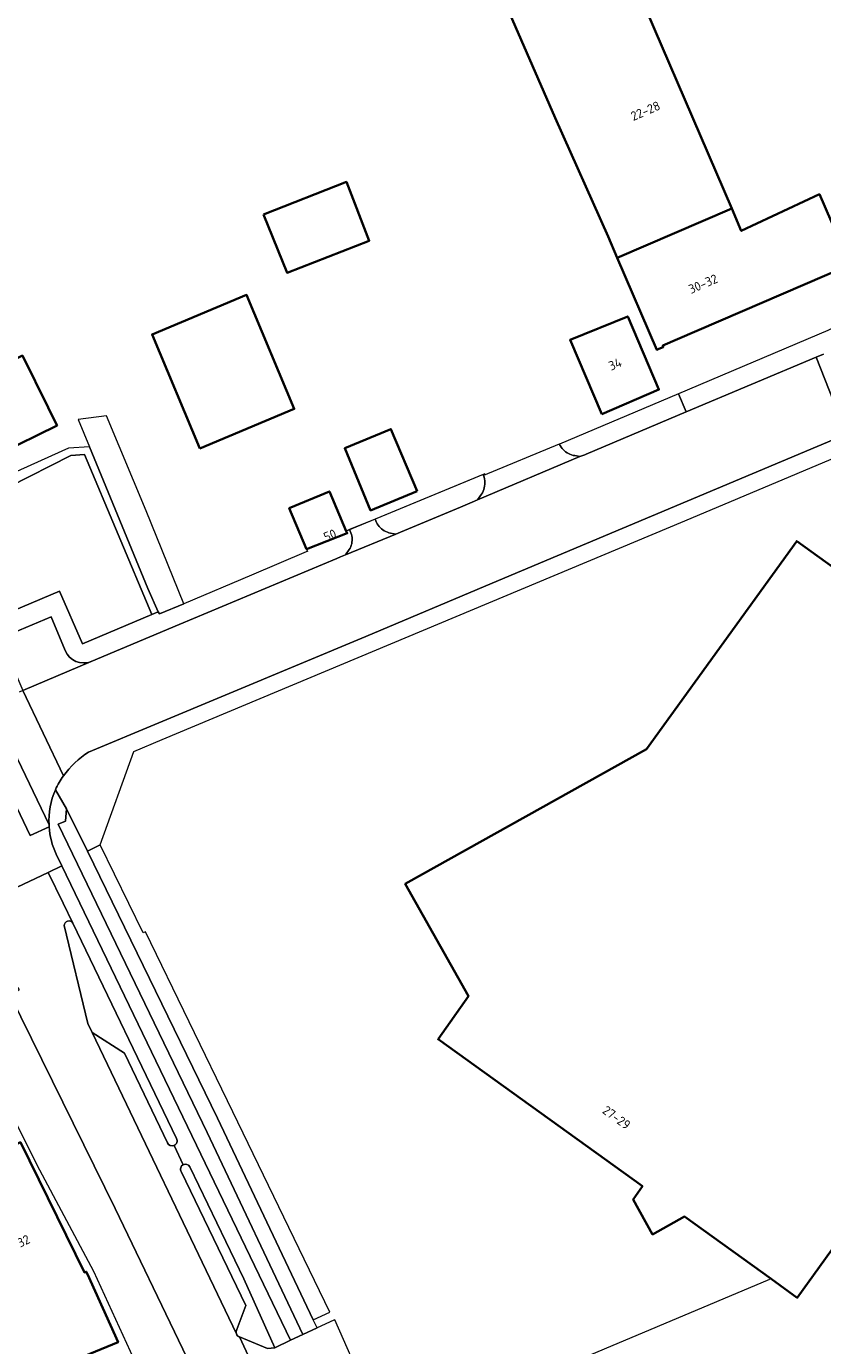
# Model space of a CAD drawing. Extents: x 151587 to 155483, y 462503 to 464608.
# Tile 206 of 236: x 154210 to 154288, y 463716 to 463845. Entities that reach past the tile are written whole.
import ezdxf
from ezdxf.enums import TextEntityAlignment as Align

# ---------------------------------------------------------------- set-up
doc = ezdxf.new("R2010")
doc.units = 0
doc.header["$LTSCALE"] = 0.5
for name, color, linetype, lineweight in [('B-RO-IE-TERREINAFSCHEIDING_KUNSTMATIG_HEKWERK-G', 251, 'IE-TERREINAFSCHEIDING-KUNSTMATIG', 18), ('B-RO-IE-TERREINAFSCHEIDING_KUNSTMATIG_MUUR-G', 251, 'IE-TERREINAFSCHEIDING-KUNSTMATIG-DICHT', 18), ('B-RO-OG-BEBOUWING-GV', 6, 'CONTINUOUS', 35), ('B-RO-OG-BEBOUWING-T18', 1, 'CONTINUOUS', 18), ('B-RO-OG-TERREIN_CULTUURSCHEIDING-GV', 251, 'CONTINUOUS', 18), ('B-RO-VH-VERHARDING_BETONSTRAATSTEEN-GV', 251, 'CONTINUOUS', 18), ('B-RO-VH-VERHARDING_TEGEL-GV', 251, 'CONTINUOUS', 18)]:
    doc.layers.add(name, color=color, linetype=linetype, lineweight=lineweight)
doc.styles.add('NLCS-ISO-M200-T18', font='NLCS-ISO.ttf', dxfattribs={"height": 0.36})
doc.linetypes.add('IE-TERREINAFSCHEIDING-KUNSTMATIG', pattern='A,4,[82,NLCS.SHX,S=0.75,R=90,X=0,Y=0],4,-2', length=10)
doc.linetypes.add('IE-TERREINAFSCHEIDING-KUNSTMATIG-DICHT', pattern='A,8,-1,[82,NLCS.SHX,S=0.75,R=90,X=0,Y=0],-1', length=10)

msp = doc.modelspace()

# ---------------------------------------------------------------- linework, layer by layer
at = {"layer": 'B-RO-IE-TERREINAFSCHEIDING_KUNSTMATIG_HEKWERK-G', "flags": 128}
msp.add_lwpolyline([(154283.127, 463722.148), (154245.434, 463706.252)], dxfattribs=at)
at = {"layer": 'B-RO-IE-TERREINAFSCHEIDING_KUNSTMATIG_MUUR-G', "flags": 128}
msp.add_lwpolyline([(154255.149, 463801.378), (154241.531, 463795.772)], dxfattribs=at)
at = {"layer": 'B-RO-OG-BEBOUWING-GV', "flags": 128}
for points in [[(154268.162, 463822.641), (154279.423, 463827.487), (154267.945, 463854.212), (154256.571, 463849.248), (154256.508, 463849.22), (154262.071, 463836.42), (154267.264, 463824.728)], [(154233.386, 463826.885), (154235.71, 463821.169), (154243.791, 463824.316), (154241.549, 463830.1)], [(154279.423, 463827.487), (154268.162, 463822.641), (154272.053, 463813.599), (154272.263, 463813.682), (154272.697, 463813.853), (154272.638, 463814), (154274.096, 463814.633), (154290.674, 463821.799), (154290.951, 463821.88), (154291.075, 463821.931), (154288.047, 463828.892), (154280.368, 463825.286)], [(154227.131, 463803.896), (154236.411, 463807.772), (154231.728, 463818.986), (154222.447, 463815.109)], [(154266.646, 463807.275), (154272.27, 463809.674), (154269.197, 463816.878), (154263.536, 463814.568)], [(154207.35, 463803.329), (154213.097, 463806.164), (154212.96, 463806.441), (154212.227, 463807.92), (154209.7, 463813.025), (154203.963, 463810.184)], [(154248.495, 463799.702), (154245.923, 463805.797), (154241.382, 463803.906), (154243.922, 463797.797)], [(154241.531, 463795.772), (154239.868, 463799.663), (154235.922, 463798.015), (154237.63, 463794), (154241.624, 463795.555)], [(154283.292, 463722.218), (154285.86, 463720.366), (154311.041, 463755.308), (154313.842, 463753.289), (154313.768, 463753.186), (154310.902, 463749.159), (154324.387, 463739.481), (154331.037, 463748.75), (154331.241, 463749.004), (154331.77, 463751.362), (154330.066, 463752.589), (154333.661, 463757.579), (154319.868, 463767.517), (154321.154, 463769.302), (154285.818, 463794.774), (154271.044, 463774.311), (154247.335, 463761.065), (154253.547, 463750.01), (154250.556, 463745.795), (154270.644, 463731.326), (154269.744, 463730.03), (154271.649, 463726.587), (154274.784, 463728.352)], [(154216.083, 463722.688), (154215.975, 463722.929), (154215.791, 463722.852), (154209.5, 463735.651), (154207.34, 463734.652), (154187.296, 463724.83), (154195.758, 463706.393), (154219.096, 463715.989)]]:
    msp.add_lwpolyline(points, close=True, dxfattribs=at)
at = {"layer": 'B-RO-OG-TERREIN_CULTUURSCHEIDING-GV', "flags": 128}
for points in [[(154216.29, 463804.056), (154214.218, 463803.912), (154208.499, 463801.317), (154201.77, 463798.116), (154202.298, 463797.019), (154214.453, 463803.201), (154215.785, 463803.288), (154222.425, 463787.561), (154223.028, 463787.814), (154222.019, 463790.101)], [(154202.298, 463797.019), (154206.702, 463787.564), (154206.894, 463787.138), (154213.352, 463789.857), (154215.586, 463784.687), (154222.425, 463787.561), (154215.785, 463803.288), (154214.453, 463803.201)], [(154238.661, 463717.405), (154238.286, 463718.195), (154228.884, 463738.015), (154216.079, 463764.287), (154214.045, 463768.46), (154213.921, 463767.237), (154213.199, 463766.941), (154227.868, 463736.629), (154237.252, 463716.758)], [(154239.928, 463718.933), (154230.39, 463738.662), (154221.793, 463756.363), (154221.562, 463756.265), (154217.353, 463764.908), (154216.079, 463764.287), (154228.884, 463738.015), (154238.286, 463718.195)]]:
    msp.add_lwpolyline(points, close=True, dxfattribs=at)
at = {"layer": 'B-RO-OG-TERREIN_CULTUURSCHEIDING-GV'}
for points in [[(154214.636, 463757.206, 0.7763602), (154213.799, 463756.972)], [(154223.949, 463735.598, 0.4101874), (154224.608, 463735.344)], [(154224.608, 463735.344, 0.429178), (154224.856, 463736.024)], [(154225.499, 463733.448, 0.4155702), (154225.291, 463732.769)], [(154226.16, 463733.249, 0.4133497), (154225.499, 463733.448)], [(154230.78, 463717.244, 0.2194746), (154230.737, 463716.82)], [(154230.737, 463716.82, 0.2179108), (154231.028, 463716.51)]]:
    msp.add_lwpolyline(points, format="xyb", dxfattribs=at)
at = {"layer": 'B-RO-OG-TERREIN_CULTUURSCHEIDING-GV', "flags": 128}
for points in [[(154213.799, 463756.972), (154216.141, 463747.324), (154216.544, 463746.444), (154219.725, 463744.414), (154223.949, 463735.598)], [(154224.856, 463736.024), (154214.636, 463757.206)], [(154231.028, 463716.51), (154233.801, 463715.368), (154234.511, 463715.441), (154231.451, 463722.214), (154226.16, 463733.249)], [(154225.291, 463732.769), (154231.658, 463719.599), (154230.78, 463717.244)]]:
    msp.add_lwpolyline(points, dxfattribs=at)
at = {"layer": 'B-RO-VH-VERHARDING_BETONSTRAATSTEEN-GV', "flags": 128}
for points in [[(154307.786, 463826.48), (154292.953, 463817.547), (154290.932, 463816.475), (154288.873, 463815.479), (154274.179, 463809.246), (154274.946, 463807.482), (154287.714, 463812.865), (154288.458, 463813.179)], [(154288.458, 463813.179), (154287.714, 463812.865), (154290.707, 463805.282), (154292.257, 463805.934), (154303.66, 463810.712), (154310.172, 463813.466), (154317.031, 463821.785), (154311.276, 463826.321)], [(154216.204, 463774.027), (154223.097, 463776.916), (154243.446, 463785.394), (154255.871, 463790.631), (154290.707, 463805.282), (154287.714, 463812.865), (154274.946, 463807.482), (154265.115, 463803.34), (154264.969, 463803.278), (154264.509, 463803.083), (154254.434, 463798.827), (154253.918, 463798.609), (154252.761, 463798.128), (154246.861, 463795.65), (154246.392, 463795.457), (154241.472, 463793.433), (154240.96, 463793.222), (154240.611, 463793.056), (154225.094, 463786.572), (154216.465, 463782.932), (154209.722, 463780.078), (154213.732, 463771.689)], [(154213.907, 463784.027), (154212.513, 463787.325), (154207.548, 463785.227), (154209.722, 463780.078), (154216.465, 463782.932)], [(154212.32, 463766.691), (154210.443, 463765.818), (154203.436, 463780.482), (154205.268, 463781.5), (154205.538, 463781.65), (154204.391, 463783.322), (154203.029, 463786.08), (154201.123, 463785.201), (154197.75, 463783.594), (154199.832, 463778.784), (154200.089, 463778.233)], [(154205.538, 463781.65), (154205.268, 463781.5), (154212.309, 463766.868)], [(154213.732, 463771.689), (154209.722, 463780.078), (154209.381, 463779.931)], [(154193.687, 463765.585), (154192.494, 463765.112), (154192.501, 463765.097), (154194.053, 463761.995), (154193.374, 463761.73), (154195.489, 463761.619), (154197.218, 463760.576), (154198.855, 463757.758), (154199.267, 463757.048), (154201.617, 463752.325), (154205.687, 463744.302), (154211.123, 463733.435), (154216.669, 463722.966), (154222.809, 463709.613)], [(154228.798, 463708.252), (154225.455, 463715.311), (154218.809, 463729.149), (154208.514, 463750.05), (154203.134, 463757.72), (154202.056, 463759.282), (154200.828, 463761.059), (154199.155, 463763.584)], [(154212.223, 463762.187), (154213.585, 463762.835), (154213.007, 463763.996)], [(154214.636, 463757.206), (154213.687, 463759.16), (154212.223, 463762.187), (154208.557, 463760.443)], [(154208.557, 463760.443), (154212.223, 463762.187)], [(154207.373, 463759.772), (154204.123, 463758.159), (154209.371, 463750.664), (154208.514, 463750.05), (154218.809, 463729.149), (154225.455, 463715.311), (154228.798, 463708.252)], [(154230.737, 463716.82), (154216.544, 463746.444), (154216.141, 463747.324), (154213.799, 463756.972)], [(154223.949, 463735.598), (154219.725, 463744.414), (154216.544, 463746.444), (154230.737, 463716.82)], [(154225.499, 463733.448), (154224.608, 463735.344)], [(154230.78, 463717.244), (154231.658, 463719.599), (154225.291, 463732.769)], [(154236.328, 463705.187), (154231.028, 463716.51)]]:
    msp.add_lwpolyline(points, dxfattribs=at)
for points in [[(154225.556, 463788.621), (154221.874, 463797.741), (154217.953, 463807.103), (154215.167, 463806.733), (154216.29, 463804.056), (154222.019, 463790.101), (154223.028, 463787.814), (154223.185, 463787.618)], [(154262.472, 463804.31), (154255.037, 463801.225), (154255.089, 463801.059), (154255.127, 463800.889), (154255.151, 463800.717), (154255.16, 463800.544), (154255.155, 463800.37), (154255.135, 463800.197), (154255.102, 463800.027), (154255.054, 463799.859), (154254.992, 463799.697), (154254.917, 463799.54), (154254.829, 463799.39), (154254.434, 463798.827), (154264.509, 463803.083), (154263.999, 463803.181), (154263.837, 463803.212), (154263.679, 463803.256), (154263.525, 463803.313), (154263.376, 463803.382), (154263.234, 463803.464), (154263.098, 463803.557), (154262.971, 463803.661), (154262.853, 463803.774), (154262.745, 463803.898), (154262.647, 463804.03), (154262.56, 463804.169)], [(154244.364, 463796.938), (154241.856, 463795.906), (154241.993, 463795.581), (154242.041, 463795.435), (154242.076, 463795.285), (154242.099, 463795.132), (154242.109, 463794.979), (154242.106, 463794.824), (154242.091, 463794.671), (154242.063, 463794.52), (154242.022, 463794.371), (154241.969, 463794.226), (154241.904, 463794.087), (154241.828, 463793.953), (154241.472, 463793.433), (154246.392, 463795.457), (154245.728, 463795.604), (154245.572, 463795.653), (154245.42, 463795.715), (154245.273, 463795.791), (154245.134, 463795.878), (154245.003, 463795.977), (154244.881, 463796.088), (154244.769, 463796.208), (154244.668, 463796.337), (154244.578, 463796.475), (154244.501, 463796.62)], [(154212.309, 463766.868), (154205.268, 463781.5), (154203.436, 463780.482), (154210.443, 463765.818), (154212.32, 463766.691)], [(154234.511, 463715.441), (154233.801, 463715.368), (154231.028, 463716.51), (154236.328, 463705.187), (154237.187, 463708.761), (154237.54, 463709.003), (154237.63, 463709.044), (154239.052, 463709.677), (154240.141, 463710.161), (154241.561, 463710.791), (154243.331, 463711.577), (154240.405, 463718.206), (154240.302, 463718.159), (154238.661, 463717.405), (154237.252, 463716.758), (154236.035, 463716.178)]]:
    msp.add_lwpolyline(points, close=True, dxfattribs=at)
at = {"layer": 'B-RO-VH-VERHARDING_BETONSTRAATSTEEN-GV'}
for points in [[(154216.465, 463782.932, -0.4131472), (154213.907, 463784.027)], [(154213.732, 463771.689, -0.0968874), (154216.204, 463774.027)], [(154212.934, 463770.333, -0.0444703), (154213.732, 463771.689)], [(154212.309, 463766.868, -0.1139846), (154212.934, 463770.333)], [(154213.007, 463763.996, -0.0900831), (154212.32, 463766.691)], [(154213.799, 463756.972, -0.7763602), (154214.636, 463757.206)], [(154224.608, 463735.344, -0.4101874), (154223.949, 463735.598)], [(154225.291, 463732.769, -0.4155702), (154225.499, 463733.448)], [(154230.737, 463716.82, -0.2194746), (154230.78, 463717.244)], [(154231.028, 463716.51, -0.2179108), (154230.737, 463716.82)]]:
    msp.add_lwpolyline(points, format="xyb", dxfattribs=at)
at = {"layer": 'B-RO-VH-VERHARDING_TEGEL-GV', "flags": 128}
for points in [[(154212.934, 463770.333), (154214.045, 463768.46), (154216.079, 463764.287), (154217.353, 463764.908), (154220.637, 463774.073), (154223.427, 463775.279), (154274.809, 463796.765), (154312.541, 463812.659), (154310.172, 463813.466), (154303.66, 463810.712), (154292.257, 463805.934), (154290.707, 463805.282), (154255.871, 463790.631), (154243.446, 463785.394), (154223.097, 463776.916), (154216.204, 463774.027)], [(154216.465, 463782.932), (154225.094, 463786.572), (154240.611, 463793.056), (154240.96, 463793.222), (154241.472, 463793.433), (154241.828, 463793.953), (154241.904, 463794.087), (154241.969, 463794.226), (154242.022, 463794.371), (154242.063, 463794.52), (154242.091, 463794.671), (154242.106, 463794.824), (154242.109, 463794.979), (154242.099, 463795.132), (154242.076, 463795.285), (154242.041, 463795.435), (154241.993, 463795.581), (154241.856, 463795.906), (154241.531, 463795.772), (154241.624, 463795.555), (154237.63, 463794), (154237.731, 463793.763), (154237.603, 463793.709), (154232.203, 463791.428), (154225.556, 463788.621), (154223.185, 463787.618), (154223.028, 463787.814), (154222.425, 463787.561), (154215.586, 463784.687), (154213.352, 463789.857), (154206.894, 463787.138)], [(154207.548, 463785.227), (154212.513, 463787.325), (154213.907, 463784.027)], [(154213.007, 463763.996), (154213.585, 463762.835), (154236.035, 463716.178), (154237.252, 463716.758), (154227.868, 463736.629), (154213.199, 463766.941), (154213.921, 463767.237), (154214.045, 463768.46), (154212.934, 463770.333)], [(154212.309, 463766.868), (154212.32, 463766.691)], [(154234.511, 463715.441), (154236.035, 463716.178), (154213.585, 463762.835), (154212.223, 463762.187), (154213.687, 463759.16), (154214.636, 463757.206), (154224.856, 463736.024)], [(154224.608, 463735.344), (154225.499, 463733.448)], [(154226.16, 463733.249), (154231.451, 463722.214), (154234.511, 463715.441)]]:
    msp.add_lwpolyline(points, dxfattribs=at)
for points in [[(154262.472, 463804.31), (154262.56, 463804.169), (154262.647, 463804.03), (154262.745, 463803.898), (154262.853, 463803.774), (154262.971, 463803.661), (154263.098, 463803.557), (154263.234, 463803.464), (154263.376, 463803.382), (154263.525, 463803.313), (154263.679, 463803.256), (154263.837, 463803.212), (154263.999, 463803.181), (154264.509, 463803.083), (154264.969, 463803.278), (154265.115, 463803.34), (154274.946, 463807.482), (154274.179, 463809.246), (154262.485, 463804.315)], [(154244.364, 463796.938), (154244.501, 463796.62), (154244.578, 463796.475), (154244.668, 463796.337), (154244.769, 463796.208), (154244.881, 463796.088), (154245.003, 463795.977), (154245.134, 463795.878), (154245.273, 463795.791), (154245.42, 463795.715), (154245.572, 463795.653), (154245.728, 463795.604), (154246.392, 463795.457), (154246.861, 463795.65), (154252.761, 463798.128), (154253.918, 463798.609), (154254.434, 463798.827), (154254.829, 463799.39), (154254.917, 463799.54), (154254.992, 463799.697), (154255.054, 463799.859), (154255.102, 463800.027), (154255.135, 463800.197), (154255.155, 463800.37), (154255.16, 463800.544), (154255.151, 463800.717), (154255.127, 463800.889), (154255.089, 463801.059), (154255.037, 463801.225), (154255.001, 463801.317)]]:
    msp.add_lwpolyline(points, close=True, dxfattribs=at)
at = {"layer": 'B-RO-VH-VERHARDING_TEGEL-GV'}
for points in [[(154213.907, 463784.027, 0.4131472), (154216.465, 463782.932)], [(154216.204, 463774.027, 0.0968874), (154213.732, 463771.689)], [(154213.732, 463771.689, 0.0444703), (154212.934, 463770.333)], [(154212.934, 463770.333, 0.1139846), (154212.309, 463766.868)], [(154212.32, 463766.691, 0.0900831), (154213.007, 463763.996)], [(154224.856, 463736.024, -0.429178), (154224.608, 463735.344)], [(154225.499, 463733.448, -0.4133497), (154226.16, 463733.249)]]:
    msp.add_lwpolyline(points, format="xyb", dxfattribs=at)

# ---------------------------------------------------------------- texts
at = {"layer": 'B-RO-OG-BEBOUWING-T18', "style": 'NLCS-ISO-M200-T18'}
for s, rotation, p in [('22-28', 23.3, (154270.944, 463837.093)), ('30-32', 23.4, (154276.61, 463820.078)), ('34', 23.1, (154267.96, 463812.184)), ('50', 22.6, (154239.932, 463795.355)), ('27-29', 324.2, (154268.1, 463738.088)), ('32', 26.2, (154209.812, 463725.949))]:
    msp.add_text(s, height=0.9, rotation=rotation, dxfattribs=at).set_placement(p, align=Align.MIDDLE)

doc.saveas('drawing.dxf')
